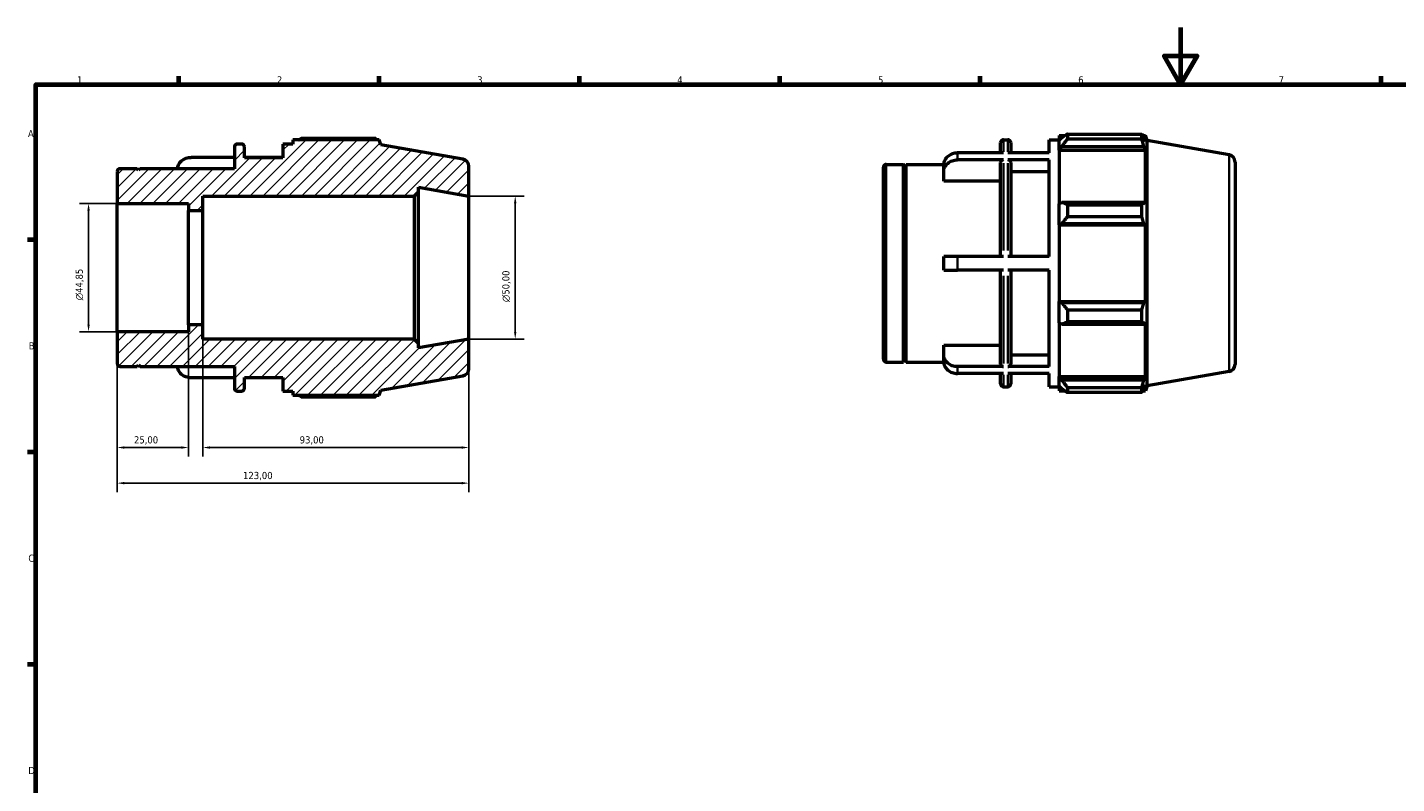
# Model space of a CAD drawing. Header units: millimetres. Extents: x 0 to 931, y 0 to 649.
# Tile 2 of 4: x 17 to 496, y 330 to 594. Entities that reach past the tile are written whole.
import ezdxf

# ---------------------------------------------------------------- set-up
doc = ezdxf.new("R2010")
doc.units = ezdxf.units.MM
for name, color, linetype, lineweight in [('Border (ISO)', 7, 'Continuous', 70), ('Dimension (ISO)', 7, 'Continuous', 25), ('Hatch (ISO)', 7, 'Continuous', 18), ('Visible (ISO)', 7, 'Continuous', 50), ('Visible Narrow (ISO)', 7, 'Continuous', 35)]:
    doc.layers.add(name, color=color, linetype=linetype, lineweight=lineweight)
doc.styles.add('Note Text (ISO)', font='tahoma.ttf')
doc.dimstyles.new('Default (ISO)', dxfattribs={"dimtxt": 2.5, "dimasz": 2.5, "dimexe": 3.175, "dimexo": 0, "dimgap": 0.762, "dimtad": 1, "dimrnd": 1e-08, "dimzin": 0, "dimtxsty": 'Note Text (ISO)', "dimcen": 0.09, "dimdle": 10, "dimclrd": 256, "dimclre": 256, "dimclrt": 232, "dimazin": 0, "dimtfac": 1.40208, "dimtmove": 0, "dimatfit": 3, "dimfxl": 1, "dimtolj": 1, "dimtzin": 0, "dimlwd": -1, "dimlwe": -1, "dimarcsym": 0})

# ---------------------------------------------------------------- blocks, each defined once
blk = doc.blocks.new('Borders Default Border')
at = {"layer": 'Border (ISO)'}
for p, q in [((70.08, 574), (70.08, 576.9)), ((140.17, 574), (140.17, 576.9)), ((210.25, 574), (210.25, 576.9)), ((280.33, 574), (280.33, 576.9)), ((350.42, 574), (350.42, 576.9)), ((490.58, 574), (490.58, 576.9)), ((20, 519.75), (17.1, 519.75)), ((20, 445.5), (17.1, 445.5)), ((20, 371.25), (17.1, 371.25))]:
    blk.add_line(p, q, dxfattribs=at)
at = {"layer": 'Border (ISO)', "flags": 128}
for points in [[(420.5, 594), (420.5, 574), (414.73, 584), (426.27, 584), (420.5, 574)], [(20, 20), (20, 574), (821, 574), (821, 20), (20, 20)]]:
    blk.add_lwpolyline(points, dxfattribs=at)
at = {"layer": 'Border (ISO)', "color": 232, "true_color": 0xca0064, "char_height": 2.5, "attachment_point": 7, "style": 'Note Text (ISO)'}
for s, insert in [('1', (34.48, 574.4)), ('2', (104.37, 574.4)), ('3', (174.43, 574.35)), ('4', (244.42, 574.4)), ('5', (314.64, 574.35)), ('6', (384.66, 574.35)), ('7', (454.77, 574.4)), ('A', (17.29, 555.62)), ('B', (17.59, 481.37)), ('C', (17.43, 407.08)), ('D', (17.43, 332.88))]:
    blk.add_mtext(s, dxfattribs=dict(at, insert=insert))
blk = doc.blocks.new('*D8')
at = {"layer": 'Defpoints', "color": 0, "transparency": 16777216}
for p in [(48.5, 487.58), (171.5, 485), (48.5, 434.62)]:
    blk.add_point(p, dxfattribs=at)
at = {"layer": 'Dimension (ISO)', "transparency": 16777216}
for p, q in [((48.5, 487.58), (48.5, 431.44)), ((171.5, 485), (171.5, 431.44)), ((169, 434.62), (51, 434.62))]:
    blk.add_line(p, q, dxfattribs=at)
for points in [[(51, 435.04), (51, 434.2), (48.5, 434.62)], [(169, 435.04), (169, 434.2), (171.5, 434.62)]]:
    blk.add_solid(points, dxfattribs=at)
at = {"layer": 'Dimension (ISO)', "color": 232, "true_color": 0xca0064, "transparency": 16777216, "insert": (92.55, 438.55), "char_height": 2.5, "attachment_point": 1, "style": 'Note Text (ISO)'}
blk.add_mtext('\\A1;123,00', dxfattribs=at)
blk = doc.blocks.new('*D9')
at = {"layer": 'Defpoints', "color": 0, "transparency": 16777216}
for p in [(78.5, 490), (171.5, 485), (78.5, 447.07)]:
    blk.add_point(p, dxfattribs=at)
at = {"layer": 'Dimension (ISO)', "transparency": 16777216}
for p, q in [((78.5, 490), (78.5, 443.9)), ((171.5, 485), (171.5, 443.9)), ((169, 447.07), (81, 447.07))]:
    blk.add_line(p, q, dxfattribs=at)
for points in [[(81, 447.49), (81, 446.66), (78.5, 447.07)], [(169, 447.49), (169, 446.66), (171.5, 447.07)]]:
    blk.add_solid(points, dxfattribs=at)
at = {"layer": 'Dimension (ISO)', "color": 232, "true_color": 0xca0064, "transparency": 16777216, "insert": (112.35, 451.01), "char_height": 2.5, "attachment_point": 1, "style": 'Note Text (ISO)'}
blk.add_mtext('\\A1;93,00', dxfattribs=at)
blk = doc.blocks.new('*D10')
at = {"layer": 'Defpoints', "color": 0, "transparency": 16777216}
for p in [(73.5, 490), (48.5, 487.58), (48.5, 447.07)]:
    blk.add_point(p, dxfattribs=at)
at = {"layer": 'Dimension (ISO)', "transparency": 16777216}
for p, q in [((73.5, 490), (73.5, 443.9)), ((48.5, 487.58), (48.5, 443.9)), ((71, 447.07), (51, 447.07))]:
    blk.add_line(p, q, dxfattribs=at)
for points in [[(51, 447.49), (51, 446.66), (48.5, 447.07)], [(71, 447.49), (71, 446.66), (73.5, 447.07)]]:
    blk.add_solid(points, dxfattribs=at)
at = {"layer": 'Dimension (ISO)', "color": 232, "true_color": 0xca0064, "transparency": 16777216, "insert": (54.39, 451.01), "char_height": 2.5, "attachment_point": 1, "style": 'Note Text (ISO)'}
blk.add_mtext('\\A1;25,00', dxfattribs=at)
blk = doc.blocks.new('*D11')
at = {"layer": 'Defpoints', "color": 0, "transparency": 16777216}
for p in [(171.5, 535), (171.5, 485), (187.74, 485)]:
    blk.add_point(p, dxfattribs=at)
at = {"layer": 'Dimension (ISO)', "transparency": 16777216}
for p, q in [((171.5, 535), (190.91, 535)), ((187.74, 532.5), (187.74, 487.5)), ((171.5, 485), (190.91, 485))]:
    blk.add_line(p, q, dxfattribs=at)
for points in [[(187.32, 532.5), (188.16, 532.5), (187.74, 535)], [(187.32, 487.5), (188.16, 487.5), (187.74, 485)]]:
    blk.add_solid(points, dxfattribs=at)
at = {"layer": 'Dimension (ISO)', "color": 232, "true_color": 0xca0064, "transparency": 16777216, "insert": (183.21, 497.94), "char_height": 2.5, "attachment_point": 1, "rotation": 90, "style": 'Note Text (ISO)'}
blk.add_mtext('\\A1;\\fAIGDT|b0|i0;\\H2.5000;\\ln\\fTahoma|b0|i0;\\H2.5000;50,00', dxfattribs=at)
blk = doc.blocks.new('*D12')
at = {"layer": 'Defpoints', "color": 0, "transparency": 16777216}
for p in [(48.5, 532.42), (38.5, 487.58), (48.5, 487.58)]:
    blk.add_point(p, dxfattribs=at)
at = {"layer": 'Dimension (ISO)', "transparency": 16777216}
for p, q in [((48.5, 532.42), (35.33, 532.42)), ((38.5, 529.92), (38.5, 490.08)), ((48.5, 487.58), (35.33, 487.58))]:
    blk.add_line(p, q, dxfattribs=at)
for points in [[(38.08, 529.92), (38.92, 529.92), (38.5, 532.42)], [(38.08, 490.08), (38.92, 490.08), (38.5, 487.58)]]:
    blk.add_solid(points, dxfattribs=at)
at = {"layer": 'Dimension (ISO)', "color": 232, "true_color": 0xca0064, "transparency": 16777216, "insert": (33.98, 498.56), "char_height": 2.5, "attachment_point": 1, "rotation": 90, "style": 'Note Text (ISO)'}
blk.add_mtext('\\A1;\\fAIGDT|b0|i0;\\H2.5000;\\ln\\fTahoma|b0|i0;\\H2.5000;44,85', dxfattribs=at)

msp = doc.modelspace()

# ---------------------------------------------------------------- hatches: boundary and pattern name
at = {"layer": 'Hatch (ISO)'}
h = msp.add_hatch(dxfattribs=at)
h.set_pattern_fill('ANSI31', color=256, scale=25.4, style=0)
h.set_pattern_definition([(45, (0, 0), (-2.245064, 2.245064), [])])
edge = h.paths.add_edge_path()
edge.add_ellipse((169, 474.598), major_axis=(0.434, -2.462), ratio=1, start_angle=0, end_angle=80)
edge.add_line((171.5, 474.598), (171.5, 485))
edge.add_line((171.5, 485), (153.929, 481.902))
edge.add_line((153.929, 481.902), (153.929, 483.5))
edge.add_line((153.929, 483.5), (152.429, 485))
edge.add_line((152.429, 485), (78.5, 485))
edge.add_line((78.5, 485), (78.5, 490))
edge.add_line((78.5, 490), (73.5, 490))
edge.add_line((73.5, 490), (73.5, 487.577))
edge.add_line((73.5, 487.577), (48.5, 487.577))
edge.add_line((48.5, 487.577), (48.5, 476.44))
edge.add_ellipse((49.5, 476.44), major_axis=(-1, 0), ratio=1, start_angle=0, end_angle=90)
edge.add_line((49.5, 475.44), (55.5, 475.44))
edge.add_line((55.5, 475.44), (56, 475.94))
edge.add_line((56, 475.94), (56.5, 475.44))
edge.add_line((56.5, 475.44), (89.5, 475.44))
edge.add_line((89.5, 475.44), (89.5, 467.8))
edge.add_ellipse((90.5, 467.8), major_axis=(-1, 0), ratio=1, start_angle=0, end_angle=90)
edge.add_line((90.5, 466.8), (92.014, 466.8))
edge.add_ellipse((92.014, 467.8), major_axis=(0, -1), ratio=1, start_angle=0, end_angle=90)
edge.add_line((93.014, 467.8), (93.014, 471.6))
edge.add_line((93.014, 471.6), (106.486, 471.6))
edge.add_line((106.486, 471.6), (106.486, 466.8))
edge.add_line((106.486, 466.8), (110, 466.8))
edge.add_line((110, 466.8), (110, 465.36))
edge.add_line((110, 465.36), (140.125, 465.36))
edge.add_line((140.125, 465.36), (140.75, 467.078))
edge.add_line((140.75, 467.078), (169.434, 472.136))
edge = h.paths.add_edge_path()
edge.add_ellipse((169, 545.402), major_axis=(2.5, 0), ratio=1, start_angle=0, end_angle=80)
edge.add_line((169.434, 547.864), (140.75, 552.922))
edge.add_line((140.75, 552.922), (140.125, 554.64))
edge.add_line((140.125, 554.64), (110, 554.64))
edge.add_line((110, 554.64), (110, 553.2))
edge.add_line((110, 553.2), (106.486, 553.2))
edge.add_line((106.486, 553.2), (106.486, 548.4))
edge.add_line((106.486, 548.4), (93.014, 548.4))
edge.add_line((93.014, 548.4), (93.014, 552.2))
edge.add_ellipse((92.014, 552.2), major_axis=(1, 0), ratio=1, start_angle=0, end_angle=90)
edge.add_line((92.014, 553.2), (90.5, 553.2))
edge.add_ellipse((90.5, 552.2), major_axis=(0, 1), ratio=1, start_angle=0, end_angle=90)
edge.add_line((89.5, 552.2), (89.5, 544.56))
edge.add_line((89.5, 544.56), (56.5, 544.56))
edge.add_line((56.5, 544.56), (56, 544.06))
edge.add_line((56, 544.06), (55.5, 544.56))
edge.add_line((55.5, 544.56), (49.5, 544.56))
edge.add_ellipse((49.5, 543.56), major_axis=(0, 1), ratio=1, start_angle=0, end_angle=90)
edge.add_line((48.5, 543.56), (48.5, 532.423))
edge.add_line((48.5, 532.423), (73.5, 532.423))
edge.add_line((73.5, 532.423), (73.5, 530))
edge.add_line((73.5, 530), (78.5, 530))
edge.add_line((78.5, 530), (78.5, 535))
edge.add_line((78.5, 535), (152.429, 535))
edge.add_line((152.429, 535), (153.929, 536.5))
edge.add_line((153.929, 536.5), (153.929, 538.098))
edge.add_line((153.929, 538.098), (171.5, 535))
edge.add_line((171.5, 535), (171.5, 545.402))

# ---------------------------------------------------------------- linework, layer by layer
at = {"layer": 'Visible (ISO)'}
for p, q in [((378.031, 556.16), (378.031, 554.551)), ((378.031, 556.16), (380.075, 556.16)), ((380.911, 556.684), (380.911, 554.949)), ((380.911, 556.684), (406.933, 556.684)), ((406.933, 554.949), (406.933, 556.684)), ((407.237, 556.16), (408.156, 556.16)), ((408.781, 554.442), (408.156, 556.16)), ((408.156, 554.094), (408.156, 556.16)), ((89.5, 552.2), (89.5, 544.56)), ((92.014, 553.2), (90.5, 553.2)), ((93.014, 548.4), (93.014, 552.2)), ((110, 553.2), (106.486, 553.2)), ((106.486, 553.2), (106.486, 548.4)), ((140.125, 554.64), (110, 554.64)), ((110, 554.64), (110, 553.2)), ((138.902, 555.165), (112.88, 555.165)), ((140.75, 552.922), (140.125, 554.64)), ((169.434, 547.864), (140.75, 552.922)), ((357.531, 550.074), (357.531, 553.72)), ((358.531, 554.72), (360.046, 554.72)), ((361.046, 553.72), (361.046, 550.074)), ((374.517, 550.074), (374.517, 554.72)), ((374.517, 554.72), (378.031, 554.72)), ((378.991, 555.467), (378.031, 554.551)), ((378.031, 551.542), (378.031, 554.551)), ((378.031, 551.542), (378.991, 552.393)), ((378.031, 551.116), (378.031, 551.542)), ((378.031, 551.116), (378.031, 532.354)), ((378.031, 551.116), (408.156, 551.116)), ((378.991, 552.393), (407.632, 552.393)), ((406.933, 554.949), (380.911, 554.949)), ((408.156, 554.094), (407.632, 555.467)), ((407.632, 552.393), (408.156, 551.116)), ((408.156, 532.132), (408.156, 551.116)), ((408.781, 468.598), (408.781, 554.442)), ((437.465, 549.384), (408.781, 554.442)), ((89.5, 548.555), (74.386, 548.555)), ((106.486, 548.555), (93.014, 548.555)), ((106.486, 548.4), (93.014, 548.4)), ((317.531, 546.08), (323.531, 546.08)), ((323.531, 476.96), (323.531, 546.08)), ((324.031, 545.58), (323.531, 546.08)), ((324.031, 545.58), (324.531, 546.08)), ((324.531, 476.96), (324.531, 546.08)), ((324.531, 546.08), (337.621, 546.08)), ((358.531, 550.074), (342.417, 550.074)), ((358.531, 547.674), (342.417, 547.674)), ((357.531, 513.92), (357.531, 546.807)), ((374.517, 550.074), (360.046, 550.074)), ((374.517, 547.674), (360.046, 547.674)), ((361.046, 546.807), (361.046, 513.92)), ((374.517, 513.92), (374.517, 547.674)), ((439.531, 546.922), (439.531, 476.118)), ((48.5, 543.56), (48.5, 532.423)), ((55.5, 544.56), (49.5, 544.56)), ((56, 544.06), (55.5, 544.56)), ((56.5, 544.56), (56, 544.06)), ((89.5, 544.56), (56.5, 544.56)), ((171.5, 535), (171.5, 545.402)), ((316.531, 477.96), (316.531, 545.08)), ((324.031, 477.46), (324.031, 545.58)), ((337.617, 543.51), (337.617, 545.91)), ((337.617, 540.177), (337.617, 543.51)), ((374.517, 543.51), (361.046, 543.51)), ((152.429, 535), (153.929, 536.5)), ((153.929, 536.5), (153.929, 538.098)), ((153.929, 538.098), (171.5, 535)), ((153.929, 483.5), (153.929, 536.5)), ((357.531, 540.177), (337.617, 540.177)), ((48.5, 532.423), (73.5, 532.423)), ((48.5, 487.577), (48.5, 532.423)), ((73.5, 532.423), (73.5, 530)), ((78.5, 530), (78.5, 535)), ((78.5, 535), (152.429, 535)), ((152.429, 535), (152.429, 485)), ((171.5, 485), (171.5, 535)), ((378.991, 532.797), (378.031, 532.354)), ((378.031, 525.088), (378.031, 532.354)), ((407.632, 532.797), (378.991, 532.797)), ((380.911, 531.963), (380.911, 527.773)), ((380.911, 531.963), (406.933, 531.963)), ((406.933, 527.773), (406.933, 531.963)), ((408.156, 532.132), (407.632, 532.797)), ((73.5, 530), (78.5, 530)), ((73.5, 490), (73.5, 530)), ((78.5, 490), (78.5, 530)), ((406.933, 527.773), (380.911, 527.773)), ((378.031, 525.088), (378.991, 525.376)), ((378.031, 524.943), (378.031, 525.088)), ((378.031, 524.943), (378.031, 498.096)), ((378.031, 524.943), (408.156, 524.943)), ((378.991, 525.376), (407.632, 525.376)), ((407.632, 525.376), (408.156, 524.943)), ((408.156, 498.096), (408.156, 524.943)), ((337.617, 509.12), (337.617, 513.92)), ((358.531, 513.92), (342.417, 513.92)), ((374.517, 513.92), (360.046, 513.92)), ((358.531, 509.12), (342.417, 509.12)), ((357.531, 476.233), (357.531, 509.12)), ((374.517, 509.12), (360.046, 509.12)), ((361.046, 509.12), (361.046, 476.233)), ((374.517, 475.365), (374.517, 509.12)), ((378.031, 497.952), (378.031, 498.096)), ((378.031, 498.096), (408.156, 498.096)), ((378.031, 490.686), (378.031, 497.952)), ((378.991, 497.663), (378.031, 497.952)), ((407.632, 497.663), (378.991, 497.663)), ((380.911, 495.267), (380.911, 491.076)), ((380.911, 495.267), (406.933, 495.267)), ((406.933, 491.076), (406.933, 495.267)), ((408.156, 498.096), (407.632, 497.663)), ((78.5, 490), (73.5, 490)), ((73.5, 490), (73.5, 487.577)), ((78.5, 485), (78.5, 490)), ((378.031, 490.686), (378.991, 490.242)), ((378.031, 490.686), (378.031, 471.924)), ((378.991, 490.242), (407.632, 490.242)), ((406.933, 491.076), (380.911, 491.076)), ((407.632, 490.242), (408.156, 490.907)), ((408.156, 471.924), (408.156, 490.907)), ((73.5, 487.577), (48.5, 487.577)), ((48.5, 487.577), (48.5, 476.44)), ((152.429, 485), (78.5, 485)), ((153.929, 483.5), (152.429, 485)), ((171.5, 485), (153.929, 481.902)), ((171.5, 474.598), (171.5, 485)), ((153.929, 481.902), (153.929, 483.5)), ((337.617, 479.529), (337.617, 482.862)), ((337.617, 482.862), (357.531, 482.862)), ((337.617, 477.129), (337.617, 479.529)), ((361.046, 479.529), (374.517, 479.529)), ((49.5, 475.44), (55.5, 475.44)), ((55.5, 475.44), (56, 475.94)), ((56, 475.94), (56.5, 475.44)), ((56.5, 475.44), (89.5, 475.44)), ((89.5, 475.44), (89.5, 467.8)), ((317.531, 476.96), (323.531, 476.96)), ((324.031, 477.46), (323.531, 476.96)), ((324.031, 477.46), (324.531, 476.96)), ((324.531, 476.96), (337.621, 476.96)), ((358.531, 475.365), (342.417, 475.365)), ((374.517, 475.365), (360.046, 475.365)), ((89.5, 471.445), (74.386, 471.445)), ((93.014, 467.8), (93.014, 471.6)), ((93.014, 471.6), (106.486, 471.6)), ((106.486, 471.445), (93.014, 471.445)), ((106.486, 471.6), (106.486, 466.8)), ((140.75, 467.078), (169.434, 472.136)), ((358.531, 472.965), (342.417, 472.965)), ((357.531, 469.32), (357.531, 472.965)), ((374.517, 472.965), (360.046, 472.965)), ((361.046, 472.965), (361.046, 469.32)), ((374.517, 468.32), (374.517, 472.965)), ((378.031, 471.498), (378.031, 471.924)), ((378.031, 471.924), (408.156, 471.924)), ((378.031, 468.488), (378.031, 471.498)), ((378.991, 470.646), (378.031, 471.498)), ((407.632, 470.646), (378.991, 470.646)), ((408.156, 471.924), (407.632, 470.646)), ((437.465, 473.656), (408.781, 468.598)), ((90.5, 466.8), (92.014, 466.8)), ((106.486, 466.8), (110, 466.8)), ((110, 466.8), (110, 465.36)), ((110, 465.36), (140.125, 465.36)), ((112.88, 464.835), (138.902, 464.835)), ((140.125, 465.36), (140.75, 467.078)), ((358.531, 468.32), (360.046, 468.32)), ((374.517, 468.32), (378.031, 468.32)), ((378.031, 468.488), (378.991, 467.573)), ((378.031, 468.488), (378.031, 466.88)), ((378.031, 466.88), (380.075, 466.88)), ((380.911, 468.091), (380.911, 466.355)), ((380.911, 468.091), (406.933, 468.091)), ((406.933, 466.355), (380.911, 466.355)), ((406.933, 466.355), (406.933, 468.091)), ((407.237, 466.88), (408.156, 466.88)), ((407.632, 467.573), (408.156, 468.946)), ((408.156, 466.88), (408.156, 468.946)), ((408.781, 468.598), (408.156, 466.88))]:
    msp.add_line(p, q, dxfattribs=at)
for centre, radius, start, end in [((90.5, 552.2), 1, 90, 180), ((92.014, 552.2), 1, 0, 90), ((358.531, 553.72), 1, 90, 180), ((360.046, 553.72), 1, 0, 90), ((169, 545.402), 2.5, 0, 80), ((317.531, 545.08), 1, 90, 180), ((437.031, 546.922), 2.5, 0, 80), ((49.5, 543.56), 1, 90, 180), ((49.5, 476.44), 1, 180, 270), ((169, 474.598), 2.5, 280, 0), ((317.531, 477.96), 1, 180, 270), ((437.031, 476.118), 2.5, 280, 0), ((90.5, 467.8), 1, 180, 270), ((92.014, 467.8), 1, 270, 0), ((358.531, 469.32), 1, 180, 270), ((360.046, 469.32), 1, 270, 0)]:
    msp.add_arc(centre, radius, start, end, dxfattribs=at)
for points, weights in [([(380.911, 556.684), (379.913, 556.063), (378.991, 555.467)], [1.01173815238, 1.0085192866, 1.00448999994]), ([(406.933, 556.684), (407.296, 556.063), (407.632, 555.467)], [1, 1.00116393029, 1.00151098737]), ([(112.043, 554.64), (112.455, 554.9), (112.88, 555.165)], [1.00884293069, 1.01036435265, 1.01173815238]), ([(139.206, 554.64), (139.057, 554.9), (138.902, 555.165)], [1.00084298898, 1.00049552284, 1]), ([(378.991, 552.393), (379.913, 553.645), (380.911, 554.949)], [1.00448999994, 1.0085192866, 1.01173815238]), ([(407.632, 552.393), (407.296, 553.645), (406.933, 554.949)], [1.00151098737, 1.00116393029, 1]), ([(380.911, 531.963), (379.913, 532.389), (378.991, 532.797)], [1.01173815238, 1.0085192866, 1.00448999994]), ([(406.933, 531.963), (407.296, 532.389), (407.632, 532.797)], [1, 1.00116393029, 1.00151098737]), ([(378.991, 525.376), (379.913, 526.55), (380.911, 527.773)], [1.00448999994, 1.0085192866, 1.01173815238]), ([(407.632, 525.376), (407.296, 526.55), (406.933, 527.773)], [1.00151098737, 1.00116393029, 1]), ([(380.911, 495.267), (379.913, 496.489), (378.991, 497.663)], [1.01173815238, 1.0085192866, 1.00448999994]), ([(406.933, 495.267), (407.296, 496.489), (407.632, 497.663)], [1, 1.00116393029, 1.00151098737]), ([(378.991, 490.242), (379.913, 490.651), (380.911, 491.076)], [1.00448999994, 1.0085192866, 1.01173815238]), ([(407.632, 490.242), (407.296, 490.651), (406.933, 491.076)], [1.00151098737, 1.00116393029, 1]), ([(380.911, 468.091), (379.913, 469.395), (378.991, 470.646)], [1.01173815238, 1.0085192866, 1.00448999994]), ([(406.933, 468.091), (407.296, 469.395), (407.632, 470.646)], [1, 1.00116393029, 1.00151098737]), ([(112.88, 464.835), (112.455, 465.1), (112.043, 465.36)], [1.01173815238, 1.01036435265, 1.00884293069]), ([(138.902, 464.835), (139.057, 465.1), (139.206, 465.36)], [1, 1.00049552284, 1.00084298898]), ([(378.991, 467.573), (379.913, 466.976), (380.911, 466.355)], [1.00448999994, 1.0085192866, 1.01173815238]), ([(407.632, 467.573), (407.296, 466.976), (406.933, 466.355)], [1.00151098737, 1.00116393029, 1])]:
    msp.add_rational_spline(points, weights, degree=2, dxfattribs=at)
for points, knots in [([(69.59, 544.56), (69.6, 544.769), (69.629, 544.988), (69.741, 545.478), (69.838, 545.748), (70.065, 546.223), (70.216, 546.472), (70.575, 546.938), (70.783, 547.154), (71.202, 547.518), (71.452, 547.698), (71.989, 548.009), (72.276, 548.14), (72.823, 548.336), (73.133, 548.42), (73.766, 548.529), (74.09, 548.555), (74.386, 548.555)], [-0.69225258, -0.69225258, -0.69225258, -0.69225258, -0.62241426, -0.62241426, -0.53333685, -0.53333685, -0.44435979, -0.44435979, -0.35538273, -0.35538273, -0.26650188, -0.26650188, -0.17762103, -0.17762103, -0.08881052, -0.08881052, 0, 0, 0, 0]), ([(342.417, 550.074), (342.121, 550.074), (341.798, 550.049), (341.164, 549.94), (340.855, 549.856), (340.307, 549.66), (340.02, 549.529), (339.483, 549.218), (339.233, 549.037), (338.814, 548.674), (338.606, 548.458), (338.247, 547.992), (338.096, 547.742), (337.869, 547.267), (337.772, 546.998), (337.646, 546.448), (337.617, 546.167), (337.617, 545.91)], [0, 0, 0, 0, 0.08881052, 0.08881052, 0.17762103, 0.17762103, 0.26650188, 0.26650188, 0.35538273, 0.35538273, 0.44435979, 0.44435979, 0.53333685, 0.53333685, 0.62241426, 0.62241426, 0.71149167, 0.71149167, 0.71149167, 0.71149167]), ([(337.617, 543.51), (337.617, 543.767), (337.646, 544.048), (337.772, 544.598), (337.869, 544.867), (338.096, 545.342), (338.247, 545.592), (338.606, 546.058), (338.814, 546.274), (339.233, 546.637), (339.483, 546.818), (340.02, 547.129), (340.307, 547.26), (340.855, 547.456), (341.164, 547.54), (341.798, 547.649), (342.121, 547.674), (342.417, 547.674)], [-0.71149167, -0.71149167, -0.71149167, -0.71149167, -0.62241426, -0.62241426, -0.53333685, -0.53333685, -0.44435979, -0.44435979, -0.35538273, -0.35538273, -0.26650188, -0.26650188, -0.17762103, -0.17762103, -0.08881052, -0.08881052, 0, 0, 0, 0]), ([(358.531, 547.674), (358.408, 547.674), (358.263, 547.649), (358.035, 547.567), (357.912, 547.496), (357.737, 547.345), (357.655, 547.238), (357.56, 547.04), (357.531, 546.914), (357.531, 546.807)], [0, 0, 0, 0, 0.03700553, 0.03700553, 0.0740403, 0.0740403, 0.11111136, 0.11111136, 0.14821395, 0.14821395, 0.14821395, 0.14821395]), ([(361.046, 546.807), (361.046, 546.914), (361.017, 547.04), (360.922, 547.238), (360.84, 547.345), (360.665, 547.496), (360.542, 547.567), (360.314, 547.649), (360.169, 547.674), (360.046, 547.674)], [-0.14821395, -0.14821395, -0.14821395, -0.14821395, -0.11111136, -0.11111136, -0.0740403, -0.0740403, -0.03700553, -0.03700553, 0, 0, 0, 0]), ([(342.417, 513.92), (342.121, 513.92), (341.798, 513.92), (341.164, 513.92), (340.855, 513.92), (340.307, 513.92), (340.02, 513.92), (339.483, 513.92), (339.233, 513.92), (338.814, 513.92), (338.606, 513.92), (338.247, 513.92), (338.096, 513.92), (337.869, 513.92), (337.772, 513.92), (337.646, 513.92), (337.617, 513.92), (337.617, 513.92)], [0, 0, 0, 0, 0.08881052, 0.08881052, 0.17762103, 0.17762103, 0.26650188, 0.26650188, 0.35538273, 0.35538273, 0.44435979, 0.44435979, 0.53333685, 0.53333685, 0.62241426, 0.62241426, 0.71149167, 0.71149167, 0.71149167, 0.71149167]), ([(337.617, 509.12), (337.617, 509.12), (337.646, 509.12), (337.772, 509.12), (337.869, 509.12), (338.096, 509.12), (338.247, 509.12), (338.606, 509.12), (338.814, 509.12), (339.233, 509.12), (339.483, 509.12), (340.02, 509.12), (340.307, 509.12), (340.855, 509.12), (341.164, 509.12), (341.798, 509.12), (342.121, 509.12), (342.417, 509.12)], [-0.71149167, -0.71149167, -0.71149167, -0.71149167, -0.62241426, -0.62241426, -0.53333685, -0.53333685, -0.44435979, -0.44435979, -0.35538273, -0.35538273, -0.26650188, -0.26650188, -0.17762103, -0.17762103, -0.08881052, -0.08881052, 0, 0, 0, 0]), ([(342.417, 475.365), (342.121, 475.365), (341.798, 475.391), (341.164, 475.5), (340.855, 475.584), (340.307, 475.78), (340.02, 475.911), (339.483, 476.222), (339.233, 476.402), (338.814, 476.765), (338.606, 476.982), (338.247, 477.448), (338.096, 477.697), (337.869, 478.172), (337.772, 478.441), (337.646, 478.991), (337.617, 479.272), (337.617, 479.529)], [0, 0, 0, 0, 0.08881052, 0.08881052, 0.17762103, 0.17762103, 0.26650188, 0.26650188, 0.35538273, 0.35538273, 0.44435979, 0.44435979, 0.53333685, 0.53333685, 0.62241426, 0.62241426, 0.71149167, 0.71149167, 0.71149167, 0.71149167]), ([(74.386, 471.445), (74.09, 471.445), (73.766, 471.471), (73.133, 471.58), (72.823, 471.664), (72.276, 471.86), (71.989, 471.991), (71.452, 472.302), (71.202, 472.482), (70.783, 472.846), (70.575, 473.062), (70.216, 473.528), (70.065, 473.777), (69.838, 474.252), (69.741, 474.522), (69.629, 475.012), (69.6, 475.231), (69.59, 475.44)], [0, 0, 0, 0, 0.08881052, 0.08881052, 0.17762103, 0.17762103, 0.26650188, 0.26650188, 0.35538273, 0.35538273, 0.44435979, 0.44435979, 0.53333685, 0.53333685, 0.62241426, 0.62241426, 0.69225258, 0.69225258, 0.69225258, 0.69225258]), ([(337.617, 477.129), (337.617, 476.872), (337.646, 476.591), (337.772, 476.041), (337.869, 475.772), (338.096, 475.297), (338.247, 475.048), (338.606, 474.582), (338.814, 474.365), (339.233, 474.002), (339.483, 473.822), (340.02, 473.511), (340.307, 473.38), (340.855, 473.184), (341.164, 473.1), (341.798, 472.991), (342.121, 472.965), (342.417, 472.965)], [-0.71149167, -0.71149167, -0.71149167, -0.71149167, -0.62241426, -0.62241426, -0.53333685, -0.53333685, -0.44435979, -0.44435979, -0.35538273, -0.35538273, -0.26650188, -0.26650188, -0.17762103, -0.17762103, -0.08881052, -0.08881052, 0, 0, 0, 0]), ([(357.531, 476.233), (357.531, 476.126), (357.56, 475.999), (357.655, 475.802), (357.737, 475.695), (357.912, 475.543), (358.035, 475.472), (358.263, 475.39), (358.408, 475.365), (358.531, 475.365)], [-0.14821395, -0.14821395, -0.14821395, -0.14821395, -0.11111136, -0.11111136, -0.0740403, -0.0740403, -0.03700553, -0.03700553, 0, 0, 0, 0]), ([(360.046, 475.365), (360.169, 475.365), (360.314, 475.39), (360.542, 475.472), (360.665, 475.543), (360.84, 475.695), (360.922, 475.802), (361.017, 475.999), (361.046, 476.126), (361.046, 476.233)], [0, 0, 0, 0, 0.03700553, 0.03700553, 0.0740403, 0.0740403, 0.11111136, 0.11111136, 0.14821395, 0.14821395, 0.14821395, 0.14821395])]:
    msp.add_open_spline(points, degree=3, knots=knots, dxfattribs=at)
at = {"layer": 'Visible Narrow (ISO)'}
for p, q in [((358.531, 554.708), (358.531, 550.52)), ((360.046, 550.52), (360.046, 554.708)), ((342.417, 549.965), (342.417, 547.805)), ((358.531, 546.528), (358.531, 515.935)), ((360.046, 515.935), (360.046, 546.528)), ((437.465, 474.122), (437.465, 548.918)), ((317.531, 545.654), (317.531, 477.385)), ((342.417, 513.68), (342.417, 509.36)), ((358.531, 507.104), (358.531, 476.511)), ((360.046, 476.511), (360.046, 507.104)), ((342.417, 475.234), (342.417, 473.074)), ((358.531, 472.52), (358.531, 468.332)), ((360.046, 468.332), (360.046, 472.52))]:
    msp.add_line(p, q, dxfattribs=at)

# ---------------------------------------------------------------- block references
msp.add_blockref('Borders Default Border', (0, 0))

# ---------------------------------------------------------------- dimensions: what is measured, and where the dimension line sits
at = {"layer": 'Dimension (ISO)'}
for base, p1, p2, picture, middle in [((38.5, 487.577), (48.5, 532.423), (48.5, 487.577), '*D12', (38.5, 504.094)), ((187.738, 485), (171.5, 535), (171.5, 485), '*D11', (187.738, 503.5))]:
    dim = msp.add_linear_dim(base=base, p1=p1, p2=p2, angle=90, text='\\fAIGDT|b0|i0;\\H2.5000;\\ln\\fTahoma|b0|i0;\\H2.5000;<>', dimstyle='Default (ISO)', override={"dimdec": 2, "dimtp": 0, "dimtm": 0, "dimtdec": 2, "dimtofl": 0, "dimatfit": 1}, dxfattribs=at)
    dim.commit()
    dim.dimension.update_dxf_attribs({"geometry": picture, "text_midpoint": middle, "dimtype": 160})
for base, p1, p2, picture, middle in [((48.5, 447.075), (73.5, 490), (48.5, 487.577), '*D10', (58.5, 447.075)), ((78.5, 447.075), (171.5, 485), (78.5, 490), '*D9', (116.5, 447.075)), ((48.5, 434.619), (171.5, 485), (48.5, 487.577), '*D8', (97.5, 434.619))]:
    dim = msp.add_linear_dim(base=base, p1=p1, p2=p2, angle=180, dimstyle='Default (ISO)', override={"dimdec": 2, "dimtp": 0, "dimtm": 0, "dimtdec": 2, "dimtofl": 0, "dimatfit": 1}, dxfattribs=at)
    dim.commit()
    dim.dimension.update_dxf_attribs({"geometry": picture, "text_midpoint": middle, "dimtype": 160})

doc.saveas('drawing.dxf')
